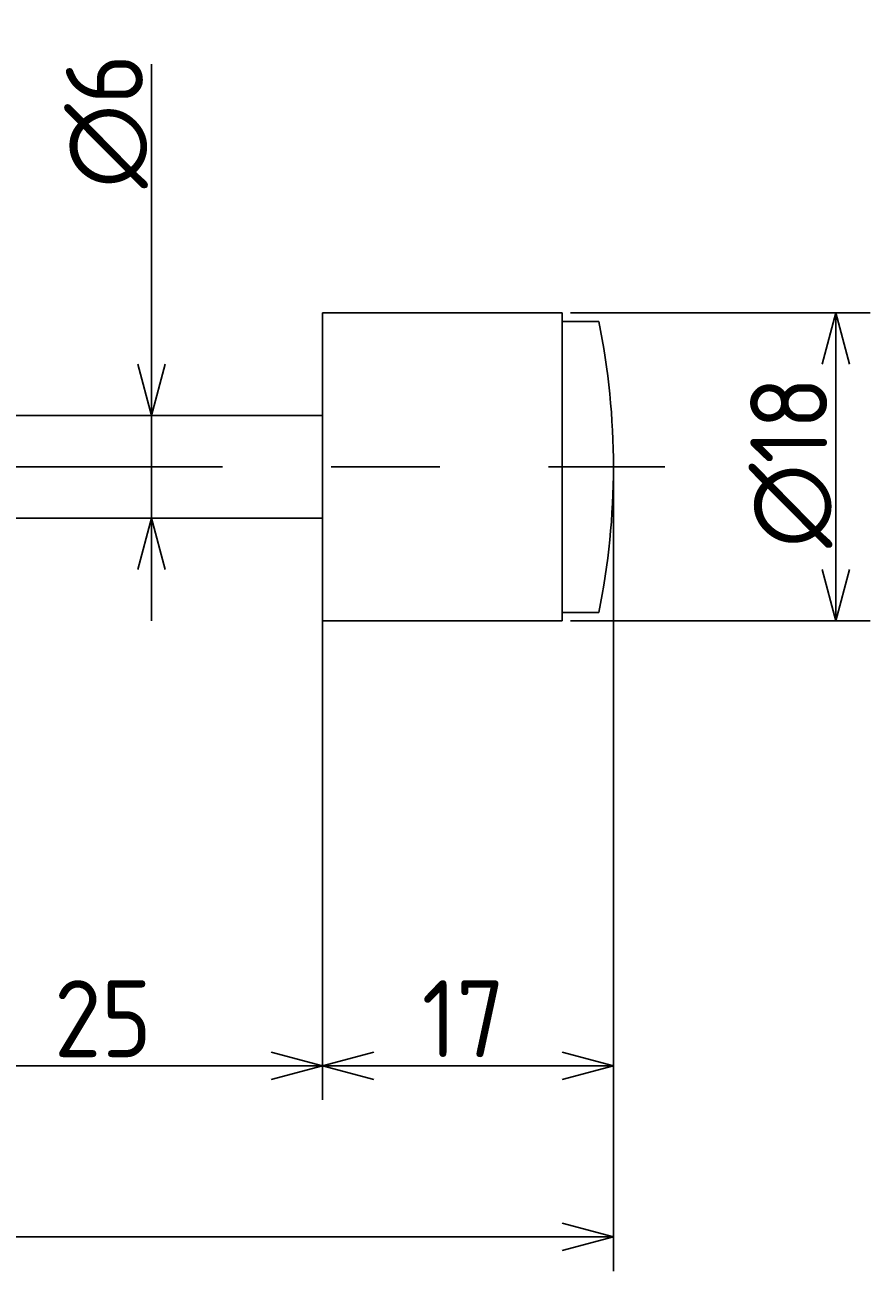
# Model space of a CAD drawing. Extents: x 43 to 387, y 128 to 201.
# Tile 5 of 5: x 338 to 387, y 128 to 201. Entities that reach past the tile are written whole.
import ezdxf

# ---------------------------------------------------------------- set-up
doc = ezdxf.new("R2010")
doc.units = 0
doc.linetypes.add('CENTER', pattern=[50.8, 31.75, -6.35, 6.35, -6.35])
doc.layers.get('0').update_dxf_attribs({"linetype": 'CONTINUOUS'})
doc.layers.get('DEFPOINTS').update_dxf_attribs({"linetype": 'CONTINUOUS'})
for name, color, linetype in [('図形', 7, 'CONTINUOUS'), ('図枠', 7, 'CONTINUOUS'), ('寸法_文字', 3, 'CONTINUOUS')]:
    doc.layers.add(name, color=color, linetype=linetype)
doc.layers.get('0').off()
doc.styles.add('DIMENSION', font='isocp.shx', dxfattribs={"bigfont": 'bigfont.shx'})
doc.dimstyles.get("Standard").update_dxf_attribs({"dimtxt": 0.18, "dimasz": 0.18, "dimexe": 0.18, "dimexo": 0.0625, "dimgap": 0.09, "dimtad": 0, "dimtih": 1, "dimtoh": 1, "dimzin": 0, "dimcen": 0.09, "dimazin": 3, "dimtfac": 1, "dimtofl": 0, "dimtmove": 0, "dimatfit": 3})

# ---------------------------------------------------------------- blocks, each defined once
blk = doc.blocks.new('_OPEN30')
at = {"color": 0, "linetype": 'BYBLOCK'}
for p, q in [((-1, 0.268), (0, 0)), ((0, 0), (-1, -0.268)), ((0, 0), (-1, 0))]:
    blk.add_line(p, q, dxfattribs=at)
blk = doc.blocks.new('*U58')
at = {"layer": '寸法_文字', "color": 3, "style": 'DIMENSION'}
blk.add_text('∅18', height=4.5, rotation=90, dxfattribs=at).set_placement((384.5, 170.275))
blk = doc.blocks.new('*D16')
at = {"layer": 'DEFPOINTS', "color": 0}
for p in [(369, 184), (369, 166), (385, 166)]:
    blk.add_point(p, dxfattribs=at)
at = {"layer": '寸法_文字', "color": 3}
for p, q in [((369.5, 184), (387, 184)), ((385, 181), (385, 169)), ((369.5, 166), (387, 166))]:
    blk.add_line(p, q, dxfattribs=at)
at = {"layer": '図枠'}
blk.add_blockref('*U58', (0, 0), dxfattribs=at)
at = {"layer": '寸法_文字', "color": 3, "xscale": 3, "yscale": 3, "zscale": 3}
for p, rotation in [((385, 184), 90), ((385, 166), 270)]:
    blk.add_blockref('_OPEN30', p, dxfattribs=dict(at, rotation=rotation))
blk = doc.blocks.new('*U52')
at = {"layer": '寸法_文字', "color": 3, "style": 'DIMENSION'}
blk.add_text('∅6', height=4.5, rotation=90, dxfattribs=at).set_placement((344.5, 191.288))
blk = doc.blocks.new('*D17')
at = {"layer": 'DEFPOINTS', "color": 0}
for p in [(342.5, 178), (345, 178), (342.5, 172)]:
    blk.add_point(p, dxfattribs=at)
at = {"layer": '寸法_文字', "color": 3}
for p, q in [((345, 181), (345, 198.537)), ((345, 172), (345, 178)), ((345, 169), (345, 166))]:
    blk.add_line(p, q, dxfattribs=at)
at = {"layer": '図枠'}
blk.add_blockref('*U52', (0, 0), dxfattribs=at)
at = {"layer": '寸法_文字', "color": 3, "xscale": 3, "yscale": 3, "zscale": 3}
for p, rotation in [((345, 178), 270), ((345, 172), 90)]:
    blk.add_blockref('_OPEN30', p, dxfattribs=dict(at, rotation=rotation))
blk = doc.blocks.new('*U49')
at = {"layer": '寸法_文字', "color": 3, "style": 'DIMENSION'}
blk.add_text('25', height=4.5, dxfattribs=at).set_placement((339.314, 140.5))
blk = doc.blocks.new('*D22')
at = {"layer": 'DEFPOINTS', "color": 0}
for p in [(355, 166.5), (330, 166), (355, 140)]:
    blk.add_point(p, dxfattribs=at)
at = {"layer": '寸法_文字', "color": 3}
for p, q in [((330, 165.5), (330, 138)), ((355, 166), (355, 138)), ((333, 140), (352, 140))]:
    blk.add_line(p, q, dxfattribs=at)
at = {"layer": '図枠'}
blk.add_blockref('*U49', (0, 0), dxfattribs=at)
at = {"layer": '寸法_文字', "color": 3, "xscale": 3, "yscale": 3, "zscale": 3, "rotation": 180}
blk.add_blockref('_OPEN30', (330, 140), dxfattribs=at)
at = {"layer": '寸法_文字', "color": 3, "xscale": 3, "yscale": 3, "zscale": 3}
blk.add_blockref('_OPEN30', (355, 140), dxfattribs=at)
blk = doc.blocks.new('*U48')
at = {"layer": '寸法_文字', "color": 3, "style": 'DIMENSION'}
blk.add_text('17', height=4.5, dxfattribs=at).set_placement((360.8, 140.5))
blk = doc.blocks.new('*D23')
at = {"layer": 'DEFPOINTS', "color": 0}
for p in [(372, 175), (355, 166.5), (372, 140)]:
    blk.add_point(p, dxfattribs=at)
at = {"layer": '寸法_文字', "color": 3}
for p, q in [((372, 174.5), (372, 138)), ((355, 166), (355, 138)), ((358, 140), (369, 140))]:
    blk.add_line(p, q, dxfattribs=at)
at = {"layer": '図枠'}
blk.add_blockref('*U48', (0, 0), dxfattribs=at)
at = {"layer": '寸法_文字', "color": 3, "xscale": 3, "yscale": 3, "zscale": 3, "rotation": 180}
blk.add_blockref('_OPEN30', (355, 140), dxfattribs=at)
at = {"layer": '寸法_文字', "color": 3, "xscale": 3, "yscale": 3, "zscale": 3}
blk.add_blockref('_OPEN30', (372, 140), dxfattribs=at)
blk = doc.blocks.new('*U53')
at = {"layer": '寸法_文字', "color": 3, "style": 'DIMENSION'}
blk.add_text('(204)', height=4.5, dxfattribs=at).set_placement((263.25, 130.725))
blk = doc.blocks.new('*D26')
at = {"layer": 'DEFPOINTS', "color": 0}
for p in [(168, 175), (372, 175), (372, 130)]:
    blk.add_point(p, dxfattribs=at)
at = {"layer": '寸法_文字', "color": 3}
for p, q in [((168, 174.5), (168, 128)), ((372, 174.5), (372, 128)), ((171, 130), (369, 130))]:
    blk.add_line(p, q, dxfattribs=at)
at = {"layer": '図枠'}
blk.add_blockref('*U53', (0, 0), dxfattribs=at)
at = {"layer": '寸法_文字', "color": 3, "xscale": 3, "yscale": 3, "zscale": 3, "rotation": 180}
blk.add_blockref('_OPEN30', (168, 130), dxfattribs=at)
at = {"layer": '寸法_文字', "color": 3, "xscale": 3, "yscale": 3, "zscale": 3}
blk.add_blockref('_OPEN30', (372, 130), dxfattribs=at)

msp = doc.modelspace()

# ---------------------------------------------------------------- linework, layer by layer
at = {"layer": '図形'}
for p, q in [((355, 166), (355, 184)), ((355, 184), (369, 184)), ((369, 166), (369, 184)), ((371.152, 183.5), (369, 183.5)), ((330, 178), (355, 178)), ((330, 172), (355, 172)), ((371.152, 166.5), (369, 166.5)), ((355, 166), (369, 166))]:
    msp.add_line(p, q, dxfattribs=at)
at = {"layer": '図形', "color": 3, "linetype": 'CENTER'}
msp.add_line((165, 175), (375, 175), dxfattribs=at)
at = {"layer": '図形'}
msp.add_arc((329, 175), 43, 348.599, 11.401, dxfattribs=at)

# ---------------------------------------------------------------- dimensions: what is measured, and where the dimension line sits
at = {"layer": '寸法_文字', "color": 3}
dim = msp.add_linear_dim(base=(345, 178), p1=(342.5, 172), p2=(342.5, 178), angle=90, text='%%c<>', dimstyle='Standard', override={"dimse1": 1, "dimse2": 1}, dxfattribs=at)
dim.commit()
dim.dimension.update_dxf_attribs({"geometry": '*D17', "text_midpoint": (345, 195), "dimtype": 128})
dim = msp.add_linear_dim(base=(385, 166), p1=(369, 184), p2=(369, 166), angle=90, text='%%c<>', dimstyle='Standard', dxfattribs=at)
dim.commit()
dim.dimension.update_dxf_attribs({"geometry": '*D16', "text_midpoint": (385, 175), "dimtype": 128})
dim = msp.add_linear_dim(base=(372, 130), p1=(168, 175), p2=(372, 175), text='(<>)', dimstyle='Standard', dxfattribs=at)
dim.commit()
dim.dimension.update_dxf_attribs({"geometry": '*D26', "text_midpoint": (270, 130), "dimtype": 128})
for base, p1, p2, picture, middle in [((372, 140), (355, 166.5), (372, 175), '*D23', (363.5, 140)), ((355, 140), (330, 166), (355, 166.5), '*D22', (342.5, 140))]:
    dim = msp.add_linear_dim(base=base, p1=p1, p2=p2, dimstyle='Standard', dxfattribs=at)
    dim.commit()
    dim.dimension.update_dxf_attribs({"geometry": picture, "text_midpoint": middle, "dimtype": 128})

doc.saveas('drawing.dxf')
